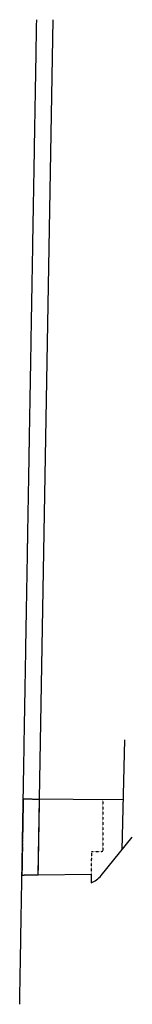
# Model space of a CAD drawing. Header units: feet. Extents: x 1487484 to 1496741, y 336396 to 341224.
# Tile 1 of 2: x 1487484 to 1487691, y 339414 to 341224. Entities that reach past the tile are written whole.
import ezdxf

# ---------------------------------------------------------------- set-up
doc = ezdxf.new("R2010")
doc.units = ezdxf.units.FT
doc.header["$MEASUREMENT"] = 0
for name, pattern in [('B', [0.3, 0.25, -0.05]), ('cl', [5, 0.09375, -0.09375, 4.625, -0.09375, 0.09375]), ('F', [0.15, 0.1, -0.05])]:
    doc.linetypes.add(name, pattern=pattern)
for name, color, linetype in [('DV_X_Property_Line', 80, 'Continuous'), ('RW_X_CL', 180, 'cl'), ('RW_X_Right_of_Way', 50, 'rowex'), ('SC_Scratch15', 7, 'Continuous')]:
    doc.layers.add(name, color=color, linetype=linetype)
doc.styles.add('Straight-Normal', font='font30.shx', dxfattribs={"height": 0.1})
doc.linetypes.add('rowex', pattern='A,0.75,-0.05,["Ex R/W",Straight-Normal,S=1,R=0,X=0,Y=-0.06],-0.7,0.75,-0.3,0.75,-0.3,0.75,-0.3,0.75,-0.3', length=5.7)

msp = doc.modelspace()

# ---------------------------------------------------------------- linework, layer by layer
at = {"layer": 'DV_X_Property_Line'}
for p, q in [((1487676.6, 339899.9), (1487671.7, 339697.9)), ((1487673.9, 339790.1), (1487490.4, 339790.9)), ((1487488, 339651.6), (1487518, 339652)), ((1487615.2, 339653.1), (1487615, 339637.1))]:
    msp.add_line(p, q, dxfattribs=at)
at = {"layer": 'DV_X_Property_Line', "color": 247, "linetype": 'F'}
for p, q in [((1487636.9, 339790.3), (1487636.4, 339694.6)), ((1487615.7, 339694.1), (1487615.2, 339653.1)), ((1487636.4, 339694.6), (1487615.7, 339694.1))]:
    msp.add_line(p, q, dxfattribs=at)
at = {"layer": 'RW_X_CL'}
msp.add_line((1487483.9, 339413.9), (1487515.2, 341224.4), dxfattribs=at)
at = {"layer": 'RW_X_Right_of_Way', "ltscale": 0.7}
for p, q in [((1487518, 339652), (1487545.2, 341223.9)), ((1487633.4, 339650.6), (1487690.8, 339721.5)), ((1487518, 339652), (1487615.2, 339653.1))]:
    msp.add_line(p, q, dxfattribs=at)
msp.add_arc((1487598.5, 339678.9), 45, 291.5999, 321.012, dxfattribs=at)
at = {"layer": 'SC_Scratch15', "color": 7, "linetype": 'B', "flags": 128}
msp.add_lwpolyline([(1487520.4, 339790.7), (1487490.4, 339790.9), (1487488, 339651.6), (1487518, 339652)], close=True, dxfattribs=at)

doc.saveas('drawing.dxf')
